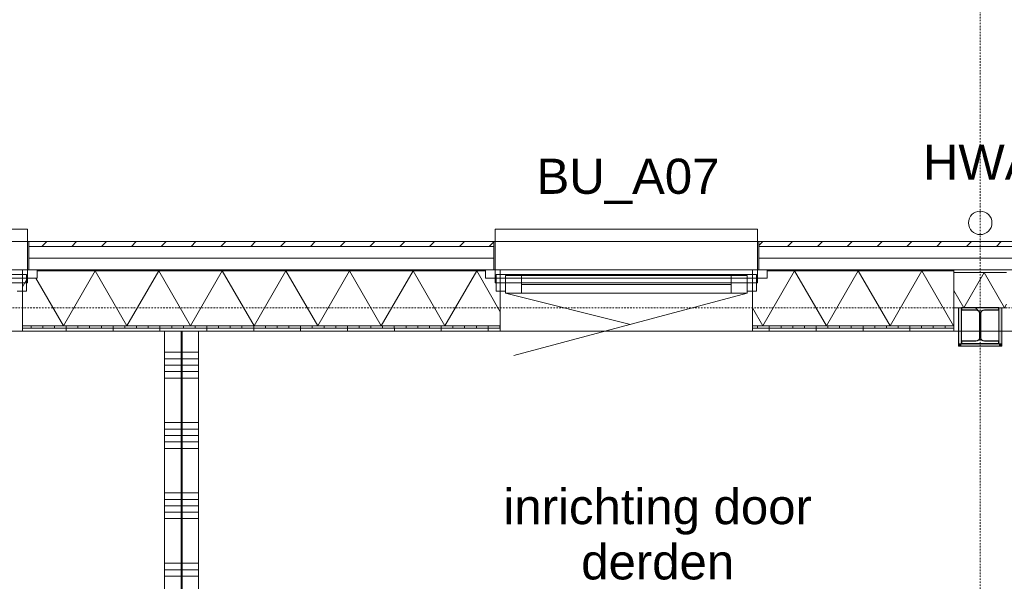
# Model space of a CAD drawing. Extents: x 0 to 92550, y 0 to 59400.
# Tile 54 of 94: x 24140 to 28342, y 46733 to 49129. Entities that reach past the tile are written whole.
import ezdxf
from ezdxf.xclip import XClip

# ---------------------------------------------------------------- set-up
doc = ezdxf.new("R2010")
doc.units = 0
doc.header["$MEASUREMENT"] = 0
doc.header["$XCLIPFRAME"] = 0
doc.linetypes.add('Streep-punt fijn', pattern=[1251.000023, 626.000023, -312.5, 0, -312.5])
for name, color, linetype in [('ZZ 21 Buitenwand spouwblad hsb', 7, 'Continuous'), ('ZZ 21 Buitenwand spouwisolatie', 7, 'Continuous'), ('ZZ 22 Binnenwand metal stud', 7, 'Continuous'), ('ZZ 28 HDC staalconstructies', 7, 'Continuous'), ('ZZ 31 Waterslagen', 7, 'Continuous'), ('ZZ 34 Balustrades', 7, 'Continuous'), ('ZZ 41 Buitenwandafwerking gevelhout', 7, 'Continuous'), ('ZZ 42 Aftimmerwerk algemeen', 7, 'Continuous'), ('ZZ 43 Vloerafwerking algemeen', 7, 'Continuous'), ('ZZ 52 Hemelwaterafvoeren', 7, 'Continuous'), ('ZZ A Stramien', 7, 'Continuous'), ('ZZ B Bouwbesluitlijnen', 7, 'Continuous'), ('ZZ Info_tekst Algemeen', 7, 'Continuous'), ('ZZ Zone Gebruiksruimten', 7, 'Continuous')]:
    doc.layers.add(name, color=color, linetype=linetype)
doc.styles.add('GENERATED_STYLE_2', font='arial.ttf')
pattern_1 = [(270, (5738.87, 6500), (200, 0), [])]
pattern_2 = [(270, (5738.867, 6500), (50, 0), [])]
pattern_3 = [(45, (5738.87, 6500), (-63.63961, 63.63961), [])]

# ---------------------------------------------------------------- blocks, each defined once
blk = doc.blocks.new('*X159')
at = {"layer": 'ZZ 22 Binnenwand metal stud', "color": 7, "linetype": 'Continuous', "lineweight": 5, "ltscale": 0.01}
for p, q in [((24833.9, 47709.7), (24903.9, 47709.7)), ((24833.9, 47682.3), (24903.9, 47682.3)), ((24833.9, 47654.9), (24903.9, 47654.9)), ((24833.9, 47627.4), (24903.9, 47627.4)), ((24833.9, 47600), (24903.9, 47600)), ((24833.9, 47409.7), (24903.9, 47409.7)), ((24833.9, 47382.3), (24903.9, 47382.3)), ((24833.9, 47354.9), (24903.9, 47354.9)), ((24833.9, 47327.4), (24903.9, 47327.4)), ((24833.9, 47300), (24903.9, 47300)), ((24833.9, 47109.7), (24903.9, 47109.7)), ((24833.9, 47082.3), (24903.9, 47082.3)), ((24833.9, 47054.9), (24903.9, 47054.9)), ((24833.9, 47027.4), (24903.9, 47027.4)), ((24833.9, 47000), (24903.9, 47000)), ((24833.9, 46809.7), (24903.9, 46809.7)), ((24833.9, 46782.3), (24903.9, 46782.3)), ((24833.9, 46754.9), (24903.9, 46754.9))]:
    blk.add_line(p, q, dxfattribs=at)
blk = doc.blocks.new('*X160')
at = {"layer": 'ZZ 22 Binnenwand metal stud', "color": 7, "linetype": 'Continuous', "lineweight": 5, "ltscale": 0.01}
for p, q in [((24758.9, 47709.7), (24828.9, 47709.7)), ((24758.9, 47682.3), (24828.9, 47682.3)), ((24758.9, 47654.9), (24828.9, 47654.9)), ((24758.9, 47627.4), (24828.9, 47627.4)), ((24758.9, 47600), (24828.9, 47600)), ((24758.9, 47409.7), (24828.9, 47409.7)), ((24758.9, 47382.3), (24828.9, 47382.3)), ((24758.9, 47354.9), (24828.9, 47354.9)), ((24758.9, 47327.4), (24828.9, 47327.4)), ((24758.9, 47300), (24828.9, 47300)), ((24758.9, 47109.7), (24828.9, 47109.7)), ((24758.9, 47082.3), (24828.9, 47082.3)), ((24758.9, 47054.9), (24828.9, 47054.9)), ((24758.9, 47027.4), (24828.9, 47027.4)), ((24758.9, 47000), (24828.9, 47000)), ((24758.9, 46809.7), (24828.9, 46809.7)), ((24758.9, 46782.3), (24828.9, 46782.3)), ((24758.9, 46754.9), (24828.9, 46754.9))]:
    blk.add_line(p, q, dxfattribs=at)
blk = doc.blocks.new('*X165')
at = {"layer": 'ZZ 21 Buitenwand spouwblad hsb', "color": 7, "linetype": 'Continuous', "lineweight": 5, "ltscale": 0.01}
for p, q in [((24173.1, 48026), (24151.9, 47989.3)), ((24208.9, 48026), (24326.7, 47822)), ((24462.3, 48057), (24326.7, 47822)), ((24462.3, 48057), (24598, 47822)), ((24733.7, 48057), (24598, 47822)), ((24733.7, 48057), (24869.4, 47822)), ((25005, 48057), (24869.4, 47822)), ((25005, 48057), (25140.7, 47822)), ((25276.4, 48057), (25140.7, 47822)), ((25276.4, 48057), (25412.1, 47822)), ((25547.8, 48057), (25412.1, 47822)), ((25547.8, 48057), (25683.4, 47822)), ((25819.1, 48057), (25683.4, 47822)), ((25819.1, 48057), (25954.8, 47822)), ((26090.5, 48057), (25954.8, 47822)), ((26090.5, 48057), (26190.9, 47883.1))]:
    blk.add_line(p, q, dxfattribs=at)
blk = doc.blocks.new('*X166')
at = {"layer": 'ZZ 21 Buitenwand spouwblad hsb', "color": 7, "linetype": 'Continuous', "lineweight": 5, "ltscale": 0.01}
for p, q in [((27447.2, 48057), (27311.6, 47822)), ((27447.2, 48057), (27582.9, 47822)), ((27718.6, 48057), (27582.9, 47822)), ((27718.6, 48057), (27854.3, 47822)), ((27989.9, 48057), (27854.3, 47822)), ((27989.9, 48057), (28125.6, 47822)), ((27266.9, 47899.4), (27311.6, 47822)), ((28126.9, 47824.2), (28125.6, 47822))]:
    blk.add_line(p, q, dxfattribs=at)
blk = doc.blocks.new('*X185')
at = {"layer": 'ZZ 21 Buitenwand spouwisolatie', "color": 7, "linetype": 'Continuous', "lineweight": 5, "ltscale": 0.01}
for p, q in [((28255.5, 48050), (28168.9, 47900)), ((28255.5, 48050), (28342.1, 47900)), ((28126.9, 47972.8), (28168.9, 47900)), ((28350.9, 47915.1), (28342.1, 47900))]:
    blk.add_line(p, q, dxfattribs=at)
blk = doc.blocks.new('Drawing_1_1', base_point=(5738.9, 6500))
at = {"layer": 'ZZ 21 Buitenwand spouwblad hsb', "linetype": 'Continuous', "lineweight": 0, "true_color": 0x7f7f7f}
for points in [[(26127.9, 48061), (24214.9, 48061), (24214.9, 48057), (26127.9, 48057)], [(28126.9, 48061), (27329.9, 48061), (27329.9, 48057), (28126.9, 48057)]]:
    blk.add_hatch(color=8, dxfattribs=at).paths.add_polyline_path(points)
at = {"layer": 'ZZ 21 Buitenwand spouwblad hsb', "linetype": 'Continuous', "lineweight": 0, "true_color": 0x000000}
h = blk.add_hatch(dxfattribs=at)
h.set_pattern_fill('325_Hout_plaatmateriaal__BC', color=18, style=0, pattern_type=2)
h.set_pattern_definition(pattern_2)
h.paths.add_polyline_path([(24151.9, 47813), (26190.9, 47813), (26190.9, 47822), (24151.9, 47822)])
h = blk.add_hatch(dxfattribs=at)
h.set_pattern_fill('930_Lijnen_vert_200_0001', color=18, style=0, pattern_type=2)
h.set_pattern_definition(pattern_1)
h.paths.add_polyline_path([(24151.9, 47813), (24151.9, 47800), (26190.9, 47800), (26190.9, 47813)])
h = blk.add_hatch(dxfattribs=at)
h.set_pattern_fill('325_Hout_plaatmateriaal__BC', color=18, style=0, pattern_type=2)
h.set_pattern_definition(pattern_2)
h.paths.add_polyline_path([(27266.9, 47813), (28126.9, 47813), (28126.9, 47822), (27266.9, 47822)])
h = blk.add_hatch(dxfattribs=at)
h.set_pattern_fill('930_Lijnen_vert_200_0001', color=18, style=0, pattern_type=2)
h.set_pattern_definition(pattern_1)
h.paths.add_polyline_path([(28126.9, 47813), (27266.9, 47813), (27266.9, 47800), (28126.9, 47800)])
at = {"layer": 'ZZ 28 HDC staalconstructies', "linetype": 'Continuous', "lineweight": 0, "true_color": 0x000000}
h = blk.add_hatch(dxfattribs=at)
h.set_pattern_fill('515_Staal_0001', color=18, style=0, pattern_type=2)
h.set_pattern_definition([(315, (28158.87, 47748), (159.1, 159.1), []), (315, (28105.83, 47694.97), (159.1, 159.1), [])])
h.paths.add_polyline_path([(28318.9, 47748), (28318.9, 47757), (28256.9, 47757, -0.414214), (28241.9, 47772), (28241.9, 47876, -0.414214), (28256.9, 47891), (28318.9, 47891), (28318.9, 47900), (28158.9, 47900), (28158.9, 47891), (28220.9, 47891, -0.414214), (28235.9, 47876), (28235.9, 47772, -0.414214), (28220.9, 47757), (28158.9, 47757), (28158.9, 47748)])
at = {"layer": 'ZZ 41 Buitenwandafwerking gevelhout', "linetype": 'Continuous', "lineweight": 0, "true_color": 0x000000}
h = blk.add_hatch(dxfattribs=at)
h.set_pattern_fill('310_Naaldhout__01__0001', color=18, style=0, pattern_type=2)
h.set_pattern_definition(pattern_3)
h.paths.add_polyline_path([(24178.9, 48182), (24178.9, 48161), (26163.9, 48161), (26163.9, 48182)])
h = blk.add_hatch(dxfattribs=at)
h.set_pattern_fill('310_Naaldhout__01__0001', color=18, style=0, pattern_type=2)
h.set_pattern_definition(pattern_3)
h.paths.add_polyline_path([(27293.9, 48161), (30563.9, 48161), (30563.9, 48182), (27293.9, 48182)])
at = {"layer": 'ZZ 42 Aftimmerwerk algemeen', "linetype": 'Continuous', "lineweight": 0, "true_color": 0x7f7f7f}
for points in [[(28158.9, 47748), (28158.9, 47900), (28146.9, 47900), (28146.9, 47748)], [(28330.9, 47748), (28330.9, 47900), (28318.9, 47900), (28318.9, 47748)], [(28158.9, 47748), (28146.9, 47736), (28158.9, 47736)], [(28146.9, 47748), (28146.9, 47736), (28158.9, 47748)], [(28318.9, 47748), (28158.9, 47748), (28158.9, 47736), (28318.9, 47736)], [(28318.9, 47748), (28330.9, 47736), (28330.9, 47748)], [(28318.9, 47736), (28330.9, 47736), (28318.9, 47748)]]:
    blk.add_hatch(color=8, dxfattribs=at).paths.add_polyline_path(points)
at = {"layer": 'ZZ 21 Buitenwand spouwblad hsb', "color": 255, "linetype": 'Continuous', "lineweight": 0, "ltscale": 0.01}
for p, q in [((24214.9, 48061), (22462.9, 48061)), ((27329.9, 48061), (26127.9, 48061))]:
    blk.add_line(p, q, dxfattribs=at)
at = {"layer": 'ZZ 21 Buitenwand spouwblad hsb', "color": 7, "linetype": 'Continuous', "lineweight": 9, "ltscale": 0.01}
for p, q in [((24151.9, 48061), (24151.9, 48057)), ((24151.9, 48057), (24151.9, 47822)), ((24151.9, 48026), (24151.9, 47822)), ((24214.9, 48026), (24151.9, 48026)), ((24214.9, 48061), (24214.9, 48026)), ((26127.9, 48057), (24214.9, 48057)), ((26127.9, 48061), (26127.9, 48026)), ((26190.9, 48026), (26127.9, 48026)), ((26190.9, 48061), (26190.9, 48057)), ((26190.9, 48057), (26190.9, 47822)), ((26190.9, 48026), (26190.9, 47822)), ((27266.9, 48061), (27266.9, 48057)), ((27266.9, 48057), (27266.9, 47822)), ((27266.9, 48026), (27266.9, 47822)), ((27329.9, 48026), (27266.9, 48026)), ((27329.9, 48061), (27329.9, 48026)), ((28126.9, 48057), (27329.9, 48057)), ((24151.9, 47822), (26190.9, 47822)), ((24151.9, 47822), (24151.9, 47813)), ((24151.9, 47822), (24151.9, 47813)), ((24151.9, 47813), (26190.9, 47813)), ((24151.9, 47813), (24151.9, 47800)), ((24151.9, 47813), (24151.9, 47800)), ((26190.9, 47822), (26190.9, 47813)), ((26190.9, 47822), (26190.9, 47813)), ((26190.9, 47813), (26190.9, 47800)), ((26190.9, 47813), (26190.9, 47800)), ((27266.9, 47822), (28126.9, 47822)), ((27266.9, 47822), (27266.9, 47813)), ((27266.9, 47822), (27266.9, 47813)), ((27266.9, 47813), (28126.9, 47813)), ((27266.9, 47813), (27266.9, 47800)), ((27266.9, 47813), (27266.9, 47800))]:
    blk.add_line(p, q, dxfattribs=at)
at = {"layer": 'ZZ 21 Buitenwand spouwblad hsb', "color": 7, "linetype": 'Continuous', "lineweight": 5, "ltscale": 0.01}
for p, q in [((22525.9, 47800), (24151.9, 47800)), ((26190.9, 47800), (27266.9, 47800))]:
    blk.add_line(p, q, dxfattribs=at)
at = {"layer": 'ZZ 21 Buitenwand spouwblad hsb', "color": 7, "linetype": 'Continuous', "lineweight": 9, "ltscale": 0.01, "flags": 128}
for points in [[(24214.9, 48061), (24214.9, 48026), (22462.9, 48026), (22462.9, 48061)], [(27329.9, 48061), (27329.9, 48026), (26127.9, 48026), (26127.9, 48061)]]:
    blk.add_lwpolyline(points, close=True, dxfattribs=at)
for points in [[(26127.9, 48061), (24214.9, 48061)], [(28126.9, 48061), (27329.9, 48061)], [(28126.9, 48061), (28126.9, 48057)], [(28126.9, 48057), (28126.9, 47822)], [(28126.9, 47822), (28126.9, 47813)], [(28126.9, 47813), (28126.9, 47800)], [(24151.9, 47800), (26190.9, 47800)], [(27266.9, 47800), (28126.9, 47800)]]:
    blk.add_lwpolyline(points, dxfattribs=at)
at = {"layer": 'ZZ 21 Buitenwand spouwisolatie', "color": 7, "linetype": 'Continuous', "lineweight": 9, "ltscale": 0.01, "flags": 128}
for points in [[(28350.9, 48050), (28126.9, 48050)], [(28126.9, 48050), (28126.9, 47900)], [(28126.9, 47900), (28350.9, 47900)]]:
    blk.add_lwpolyline(points, dxfattribs=at)
at = {"layer": 'ZZ 22 Binnenwand metal stud', "color": 7, "linetype": 'Continuous', "lineweight": 15, "ltscale": 0.01}
for p, q in [((24828.9, 40075), (24828.9, 47800)), ((24833.9, 40075), (24833.9, 47800))]:
    blk.add_line(p, q, dxfattribs=at)
at = {"layer": 'ZZ 22 Binnenwand metal stud', "color": 7, "linetype": 'Continuous', "lineweight": 15, "ltscale": 0.01, "flags": 128}
for points in [[(24758.9, 47800), (24758.9, 40075)], [(24828.9, 47800), (24758.9, 47800)], [(24903.9, 47800), (24833.9, 47800)], [(24903.9, 40075), (24903.9, 47800)]]:
    blk.add_lwpolyline(points, dxfattribs=at)
at = {"layer": 'ZZ 22 Binnenwand metal stud', "color": 7, "linetype": 'Continuous', "lineweight": 5, "ltscale": 0.01, "flags": 128}
blk.add_lwpolyline([(24833.9, 47800), (24828.9, 47800)], dxfattribs=at)
at = {"layer": 'ZZ 28 HDC staalconstructies', "color": 7, "linetype": 'Continuous', "lineweight": 25, "ltscale": 0.01, "flags": 128}
blk.add_lwpolyline([(28318.9, 47748), (28318.9, 47757), (28256.9, 47757, -0.414214), (28241.9, 47772), (28241.9, 47876, -0.414214), (28256.9, 47891), (28318.9, 47891), (28318.9, 47900), (28158.9, 47900), (28158.9, 47891), (28220.9, 47891, -0.414214), (28235.9, 47876), (28235.9, 47772, -0.414214), (28220.9, 47757), (28158.9, 47757), (28158.9, 47748)], format="xyb", close=True, dxfattribs=at)
at = {"layer": 'ZZ 31 Waterslagen', "color": 7, "linetype": 'Continuous', "lineweight": 9, "ltscale": 0.01}
for p, q in [((24173.9, 48235.5), (22503.9, 48235.5)), ((24173.9, 48235.5), (24173.9, 48005.5)), ((27288.9, 48235.5), (26168.9, 48235.5)), ((26168.9, 48235.5), (26168.9, 48005.5)), ((27288.9, 48235.5), (27288.9, 48005.5)), ((24173.9, 48005.5), (22503.9, 48005.5)), ((27288.9, 48005.5), (26168.9, 48005.5))]:
    blk.add_line(p, q, dxfattribs=at)
at = {"layer": 'ZZ 41 Buitenwandafwerking gevelhout', "color": 7, "linetype": 'Continuous', "lineweight": 9, "ltscale": 0.01}
for p, q in [((24178.9, 48182), (24178.9, 48161)), ((24178.9, 48182), (24178.9, 48161)), ((26163.9, 48161), (24178.9, 48161)), ((26163.9, 48182), (26163.9, 48161)), ((26163.9, 48182), (26163.9, 48161)), ((27293.9, 48182), (27293.9, 48161)), ((27293.9, 48182), (27293.9, 48161)), ((30563.9, 48161), (27293.9, 48161)), ((24168.9, 48042), (24100.9, 48042)), ((24168.9, 47970), (24168.9, 48042)), ((26241.9, 48042), (26173.9, 48042)), ((26173.9, 48042), (26173.9, 47970)), ((26213.9, 47970), (26213.9, 48037)), ((26213.9, 48037), (26241.9, 48037)), ((26281.9, 48037), (26213.9, 48037)), ((26213.9, 48037), (26213.9, 47962)), ((26241.9, 48037), (26241.9, 48042)), ((27215.9, 48042), (26241.9, 48042)), ((26281.9, 47962), (26281.9, 48037)), ((27175.9, 48037), (26281.9, 48037)), ((27243.9, 48037), (27175.9, 48037)), ((27175.9, 48037), (27175.9, 47962)), ((27283.9, 48042), (27215.9, 48042)), ((27215.9, 48042), (27215.9, 48037)), ((27215.9, 48037), (27243.9, 48037)), ((27243.9, 48037), (27243.9, 47970)), ((27243.9, 47962), (27243.9, 48037)), ((27283.9, 47970), (27283.9, 48042)), ((26281.9, 47999.5), (27175.9, 47999.5)), ((24128.9, 47970), (24168.9, 47970)), ((26173.9, 47970), (26213.9, 47970)), ((26213.9, 47962), (26746.4, 47828.7)), ((26213.9, 47962), (26281.9, 47962)), ((27243.9, 47962), (26249, 47695.4)), ((26281.9, 47962), (27175.9, 47962)), ((26281.9, 47962), (27175.9, 47962)), ((27175.9, 47962), (27243.9, 47962)), ((27243.9, 47970), (27283.9, 47970))]:
    blk.add_line(p, q, dxfattribs=at)
at = {"layer": 'ZZ 41 Buitenwandafwerking gevelhout', "color": 7, "linetype": 'Continuous', "lineweight": 5, "ltscale": 0.01}
for p, q in [((24178.9, 48161), (24178.9, 48111)), ((24178.9, 48161), (24178.9, 48111)), ((26163.9, 48161), (26163.9, 48111)), ((26163.9, 48161), (26163.9, 48111)), ((27293.9, 48161), (27293.9, 48111)), ((27293.9, 48161), (27293.9, 48111)), ((26163.9, 48111), (24178.9, 48111)), ((24178.9, 48111), (24178.9, 48061)), ((24178.9, 48111), (24178.9, 48061)), ((26163.9, 48111), (26163.9, 48061)), ((26163.9, 48111), (26163.9, 48061)), ((30563.9, 48111), (27293.9, 48111)), ((27293.9, 48111), (27293.9, 48061)), ((27293.9, 48111), (27293.9, 48061))]:
    blk.add_line(p, q, dxfattribs=at)
at = {"layer": 'ZZ 41 Buitenwandafwerking gevelhout', "color": 7, "linetype": 'Continuous', "lineweight": 9, "ltscale": 0.01, "flags": 128}
for points in [[(26163.9, 48182), (24178.9, 48182)], [(30563.9, 48182), (27293.9, 48182)]]:
    blk.add_lwpolyline(points, dxfattribs=at)
at = {"layer": 'ZZ 41 Buitenwandafwerking gevelhout', "color": 7, "linetype": 'Continuous', "lineweight": 5, "ltscale": 0.01, "flags": 128}
for points in [[(24178.9, 48061), (26163.9, 48061)], [(27293.9, 48061), (30563.9, 48061)]]:
    blk.add_lwpolyline(points, dxfattribs=at)
at = {"layer": 'ZZ 42 Aftimmerwerk algemeen', "color": 7, "linetype": 'Continuous', "lineweight": 9, "ltscale": 0.01, "flags": 128}
for points in [[(28146.9, 47900), (28146.9, 47736)], [(28146.9, 47900), (28158.9, 47900)], [(28158.9, 47748), (28158.9, 47900)], [(28330.9, 47900), (28318.9, 47900)], [(28318.9, 47900), (28318.9, 47748)], [(28330.9, 47748), (28330.9, 47900)], [(28146.9, 47736), (28158.9, 47736)], [(28318.9, 47748), (28158.9, 47748)], [(28158.9, 47736), (28330.9, 47736)], [(28330.9, 47736), (28330.9, 47748)]]:
    blk.add_lwpolyline(points, dxfattribs=at)
at = {"layer": 'ZZ 43 Vloerafwerking algemeen', "color": 7, "linetype": 'Continuous', "lineweight": 15, "ltscale": 0.01, "flags": 128}
blk.add_lwpolyline([(35646.9, 47800), (28330.9, 47800), (28330.9, 47736), (28146.9, 47736), (28146.9, 47800), (22380.9, 47800), (22380.9, 47736), (22196.9, 47736), (22196.9, 47800), (20935, 47800), (20951.4, 47779.9), (20808.8, 47663.6), (20768.4, 47713.2), (19864.5, 46976.4), (19904.9, 46926.8), (19868.9, 46897.4), (19868.9, 39950), (19723.9, 39950), (19723.9, 38450), (20523.9, 38450), (20523.9, 36578), (22126.9, 36578), (22126.9, 24038.8)], dxfattribs=at)
at = {"layer": 'ZZ 52 Hemelwaterafvoeren', "color": 7, "linetype": 'Continuous', "lineweight": 9, "ltscale": 0.01, "flags": 128}
blk.add_lwpolyline([(28238.9, 48312, 1), (28238.9, 48212, 1)], format="xyb", close=True, dxfattribs=at)
at = {"layer": 'ZZ A Stramien', "color": 7, "linetype": 'Streep-punt fijn', "lineweight": 9, "ltscale": 0.01}
for p, q in [((28238.9, 6500), (28238.9, 52900)), ((8788.9, 47900), (61238.9, 47900))]:
    blk.add_line(p, q, dxfattribs=at)
at = {"layer": 'ZZ B Bouwbesluitlijnen', "color": 255, "linetype": 'Continuous', "lineweight": 0, "ltscale": 0.01, "flags": 128}
blk.add_lwpolyline([(28371.4, 28002.5), (52706.4, 28002.5), (52706.4, 24697.5), (50606.4, 24697.5), (50606.4, 11218), (60020.9, 11218), (60020.9, 34182), (43520.9, 34182), (43520.9, 48182), (20738.9, 48182), (19796.4, 47413.7), (19796.4, 40012.5), (23638.9, 40012.5), (23638.9, 38400), (28371.4, 38400)], close=True, dxfattribs=at)
at = {"layer": 'ZZ Zone Gebruiksruimten', "color": 255, "linetype": 'Continuous', "lineweight": 0, "ltscale": 0.01, "flags": 128}
for points in [[(19868.9, 40075), (24758.9, 40075), (24758.9, 47800), (20874.8, 47800), (19868.9, 46980)], [(28873.9, 40075), (28873.9, 47800), (24903.9, 47800), (24903.9, 40075)]]:
    blk.add_lwpolyline(points, close=True, dxfattribs=at)
at = {"layer": 'ZZ 34 Balustrades', "color": 7, "linetype": 'Continuous', "lineweight": 25, "ltscale": 0.01}
for name in ['*X165', '*X166', '*X185', '*X160', '*X159']:
    blk.add_blockref(name, (0, 0), dxfattribs=at)
at = {"layer": 'ZZ 41 Buitenwandafwerking gevelhout', "color": 7, "linetype": 'Continuous', "lineweight": 5, "insert": (26345.8, 48342.5), "char_height": 150, "attachment_point": 7, "style": 'GENERATED_STYLE_2'}
blk.add_mtext('\\A1;{\\pql;\\fArial|b0|i0|c0|p0;\\W1.000000;BU_A07}', dxfattribs=at)
at = {"layer": 'ZZ Info_tekst Algemeen', "color": 7, "linetype": 'Continuous', "lineweight": 5, "insert": (28238.9, 48520.6), "char_height": 150, "attachment_point": 5, "style": 'GENERATED_STYLE_2'}
blk.add_mtext('\\A1;{\\pqc;\\fArial|b0|i0|c0|p0;\\W1.000000;HWA}', dxfattribs=at)
at = {"layer": 'ZZ Info_tekst Algemeen', "color": 174, "linetype": 'Continuous', "lineweight": 5, "true_color": 0x0000aa, "insert": (26862.7, 47126.5), "char_height": 150, "width": 1315.253, "attachment_point": 2, "line_spacing_factor": 0.942898, "style": 'GENERATED_STYLE_2'}
blk.add_mtext('\\A1;{\\pqc;\\fArial|b0|i0|c0|p0;\\W1.000000;inrichting door derden}', dxfattribs=at)

msp = doc.modelspace()

# ---------------------------------------------------------------- block references
at = {"color": 7, "linetype": 'Continuous', "lineweight": 25, "ltscale": 0.01}
ref = msp.add_blockref('Drawing_1_1', (5738.9, 6500), dxfattribs=at)
XClip(ref).set_block_clipping_path([(1000, 1000), (74950, 58400)])

doc.saveas('drawing.dxf')
